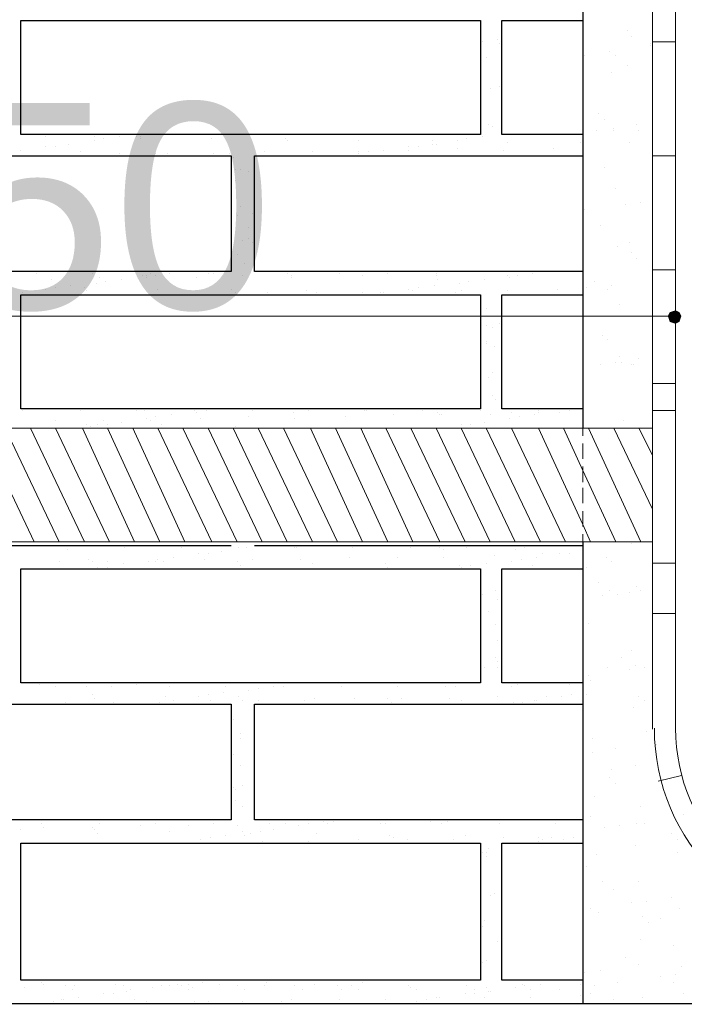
# Model space of a CAD drawing. Header units: metres. Extents: x -18 to 342, y 4 to 63.
# Tile 16 of 173: x 2.25 to 5.57, y 36.19 to 41.1. Entities that reach past the tile are written whole.
import ezdxf

# ---------------------------------------------------------------- set-up
doc = ezdxf.new("R2010")
doc.units = ezdxf.units.M
doc.header["$MEASUREMENT"] = 0
for name, color, linetype in [('PDF3_dim', 7, 'Continuous'), ('PDF3_hatch', 7, 'Continuous'), ('PDF3_hatch-borshi', 7, 'Continuous'), ('PDF3_kaff', 7, 'Continuous'), ('PDF3_khatchin', 7, 'Continuous'), ('PDF3_Nazokkary', 7, 'Continuous'), ('PDF3_Text', 7, 'Continuous'), ('PDF3_wall', 7, 'Continuous')]:
    doc.layers.add(name, color=color, linetype=linetype)
doc.styles.add('PDF Arial', font='arial.ttf')

msp = doc.modelspace()

# ---------------------------------------------------------------- linework, layer by layer
at = {"layer": 'PDF3_dim', "lineweight": 20}
for points in [[(5.5218, 39.6966), (5.5218, 39.687)], [(-0.0547, 39.6195), (-0.0161, 39.6195), (5.4447, 39.6195), (5.4833, 39.6195)]]:
    msp.add_lwpolyline(points, dxfattribs=at)
at = {"layer": 'PDF3_dim', "transparency": 33554559}
for points in [[(5.5218, 39.6195), (5.5218, 39.6484), (5.4929, 39.6388)], [(5.5411, 39.6388), (5.5218, 39.6195), (5.5218, 39.6484)], [(5.4929, 39.6388), (5.4833, 39.6195), (5.5218, 39.6195)], [(5.4833, 39.6195), (5.5218, 39.6195), (5.4929, 39.5907)], [(5.5218, 39.6195), (5.4929, 39.5907), (5.5218, 39.581)], [(5.5507, 39.6195), (5.5411, 39.6388), (5.5218, 39.6195)], [(5.5218, 39.581), (5.5411, 39.5907), (5.5218, 39.6195)], [(5.5411, 39.5907), (5.5218, 39.6195), (5.5507, 39.6195)]]:
    msp.add_solid(points, dxfattribs=at)
at = {"layer": 'PDF3_hatch', "lineweight": 25}
msp.add_lwpolyline([(5.5122, 36.2968), (5.5122, 36.2968)], dxfattribs=at)
at = {"layer": 'PDF3_hatch-borshi', "lineweight": 18}
for points in [[(3.7785, 41.0931), (3.7785, 41.0931)], [(4.0675, 41.0931), (4.0675, 41.0931)], [(5.281, 41.045), (5.281, 41.045)], [(5.3003, 41.0161), (5.3003, 41.0161)], [(4.5587, 40.9872), (4.5587, 40.9872)], [(4.6357, 40.9968), (4.6357, 40.9968)], [(4.6454, 40.9775), (4.6454, 40.9775)], [(5.3966, 40.9775), (5.3966, 40.9775)], [(5.3966, 40.9679), (5.3966, 40.9679)], [(5.0691, 40.9198), (5.0691, 40.9198)], [(5.1943, 40.939), (5.1943, 40.939)], [(5.2232, 40.9198), (5.2232, 40.9198)], [(4.5779, 40.9101), (4.5779, 40.9101)], [(5.281, 40.8716), (5.281, 40.8716)], [(5.204, 40.8331), (5.204, 40.8331)], [(2.2568, 40.7753), (2.2568, 40.7753)], [(4.655, 40.8042), (4.655, 40.8042)], [(4.5972, 40.756), (4.5972, 40.756)], [(4.5972, 40.756), (4.5972, 40.756)], [(4.6454, 40.7657), (4.6454, 40.7657)], [(4.655, 40.6308), (4.655, 40.6308)], [(5.1365, 40.6308), (5.1365, 40.6308)], [(2.2568, 40.6116), (2.2568, 40.6116)], [(4.5876, 40.573), (4.5876, 40.573)], [(5.1654, 40.6019), (5.1654, 40.6019)], [(5.3292, 40.573), (5.3292, 40.573)], [(2.3917, 40.5249), (2.3917, 40.5249)], [(2.4687, 40.5249), (2.4687, 40.5249)], [(2.6806, 40.5249), (2.6806, 40.5249)], [(2.9695, 40.5249), (2.9695, 40.5249)], [(3.1044, 40.5249), (3.1044, 40.5249)], [(3.2488, 40.5249), (3.2488, 40.5249)], [(3.5378, 40.5249), (3.5378, 40.5249)], [(3.5763, 40.5249), (3.5763, 40.5249)], [(4.549, 40.5441), (4.549, 40.5441)], [(4.6068, 40.5634), (4.6068, 40.5634)], [(5.1269, 40.5441), (5.1269, 40.5441)], [(5.2136, 40.5538), (5.2136, 40.5538)], [(5.2136, 40.5441), (5.2136, 40.5441)], [(5.3388, 40.5441), (5.3388, 40.5441)], [(2.382, 40.5152), (2.382, 40.5152)], [(2.4976, 40.4767), (2.4976, 40.4767)], [(2.6228, 40.5152), (2.6228, 40.5152)], [(2.6228, 40.496), (2.6228, 40.496)], [(2.671, 40.5056), (2.671, 40.5056)], [(2.748, 40.5152), (2.748, 40.5152)], [(2.8347, 40.5152), (2.8347, 40.5152)], [(2.854, 40.5152), (2.854, 40.5152)], [(2.854, 40.5056), (2.854, 40.5056)], [(3.2103, 40.5056), (3.2103, 40.5056)], [(3.5763, 40.5056), (3.5763, 40.5056)], [(3.5859, 40.496), (3.5859, 40.496)], [(3.9423, 40.496), (3.9423, 40.496)], [(4.3083, 40.496), (4.3083, 40.496)], [(4.3083, 40.4767), (4.3083, 40.4767)], [(4.3275, 40.4767), (4.3275, 40.4767)], [(4.4335, 40.496), (4.4335, 40.496)], [(4.4816, 40.5056), (4.4816, 40.5056)], [(4.5587, 40.5152), (4.5587, 40.5152)], [(4.6839, 40.4864), (4.6839, 40.4864)], [(5.0499, 40.4864), (5.0499, 40.4864)], [(5.2906, 40.4864), (5.2906, 40.4864)], [(2.2568, 40.4478), (2.2568, 40.4478)], [(2.382, 40.4671), (2.382, 40.4671)], [(2.4302, 40.4671), (2.4302, 40.4671)], [(2.5554, 40.4382), (2.5554, 40.4382)], [(2.748, 40.4286), (2.748, 40.4286)], [(2.931, 40.4286), (2.931, 40.4286)], [(2.9888, 40.4286), (2.9888, 40.4286)], [(3.2199, 40.4286), (3.2199, 40.4286)], [(3.297, 40.4286), (3.297, 40.4286)], [(3.4704, 40.4382), (3.4704, 40.4382)], [(3.7111, 40.4382), (3.7111, 40.4382)], [(3.9423, 40.4382), (3.9423, 40.4382)], [(3.9423, 40.4286), (3.9423, 40.4286)], [(3.9904, 40.4382), (3.9904, 40.4382)], [(4.0675, 40.4478), (4.0675, 40.4478)], [(4.1927, 40.4671), (4.1927, 40.4671)], [(4.1927, 40.4478), (4.1927, 40.4478)], [(4.2408, 40.4671), (4.2408, 40.4671)], [(4.4335, 40.4575), (4.4335, 40.4575)], [(4.6646, 40.4478), (4.6646, 40.4478)], [(4.915, 40.4575), (4.915, 40.4575)], [(2.2665, 40.4189), (2.2665, 40.4189)], [(2.4976, 40.4189), (2.4976, 40.4189)], [(2.5746, 40.4189), (2.5746, 40.4189)], [(3.3163, 40.4093), (3.3163, 40.4093)], [(3.6726, 40.4189), (3.6726, 40.4189)], [(3.8171, 40.4189), (3.8171, 40.4189)], [(3.3259, 40.3515), (3.3259, 40.3515)], [(3.3548, 40.3515), (3.3548, 40.3515)], [(3.3933, 40.3419), (3.3933, 40.3419)], [(5.1654, 40.3611), (5.1654, 40.3611)], [(3.3259, 40.2937), (3.3259, 40.2937)], [(5.2232, 40.2552), (5.2232, 40.2552)], [(5.3484, 40.1878), (5.3484, 40.1878)], [(3.3548, 40.1685), (3.3548, 40.1685)], [(5.0691, 40.1493), (5.0691, 40.1493)], [(5.2714, 40.1782), (5.2714, 40.1782)], [(3.3066, 40.0818), (3.3066, 40.0818)], [(3.3355, 40.1204), (3.3355, 40.1204)], [(3.4126, 40.13), (3.4126, 40.13)], [(3.3933, 40.0626), (3.3933, 40.0626)], [(5.1462, 40.0722), (5.1462, 40.0722)], [(3.3644, 39.9952), (3.3644, 39.9952)], [(3.3933, 40.0048), (3.3933, 40.0048)], [(3.4126, 39.9855), (3.4126, 39.9855)], [(5.2906, 39.9855), (5.2906, 39.9855)], [(5.2329, 39.9663), (5.2329, 39.9663)], [(5.3003, 39.9374), (5.3003, 39.9374)], [(3.3355, 39.9277), (3.3355, 39.9277)], [(3.4222, 39.8892), (3.4222, 39.8892)], [(5.3292, 39.9085), (5.3292, 39.9085)], [(2.8443, 39.8411), (2.8443, 39.8411)], [(3.374, 39.8796), (3.374, 39.8796)], [(3.4704, 39.8411), (3.4704, 39.8411)], [(3.7593, 39.8411), (3.7593, 39.8411)], [(4.0386, 39.8411), (4.0386, 39.8411)], [(4.3275, 39.8411), (4.3275, 39.8411)], [(4.5683, 39.8411), (4.5683, 39.8411)], [(4.6165, 39.8411), (4.6165, 39.8411)], [(4.8091, 39.8411), (4.8091, 39.8411)], [(4.8958, 39.8411), (4.8958, 39.8411)], [(5.0402, 39.8411), (5.0402, 39.8411)], [(2.3339, 39.8314), (2.3339, 39.8314)], [(2.4109, 39.8025), (2.4109, 39.8025)], [(2.6132, 39.8314), (2.6132, 39.8314)], [(2.6517, 39.8122), (2.6517, 39.8122)], [(2.6806, 39.7929), (2.6806, 39.7929)], [(2.7576, 39.8025), (2.7576, 39.8025)], [(2.8636, 39.8218), (2.8636, 39.8218)], [(2.8828, 39.8218), (2.8828, 39.8218)], [(2.8828, 39.8122), (2.8828, 39.8122)], [(2.9021, 39.8314), (2.9021, 39.8314)], [(2.931, 39.8218), (2.931, 39.8218)], [(2.9984, 39.8314), (2.9984, 39.8314)], [(3.1333, 39.8122), (3.1333, 39.8122)], [(3.191, 39.8314), (3.191, 39.8314)], [(3.2199, 39.8314), (3.2199, 39.8314)], [(3.3644, 39.8218), (3.3644, 39.8218)], [(3.5859, 39.8314), (3.5859, 39.8314)], [(3.6052, 39.8218), (3.6052, 39.8218)], [(3.6052, 39.8122), (3.6052, 39.8122)], [(3.846, 39.8314), (3.846, 39.8314)], [(3.9615, 39.8218), (3.9615, 39.8218)], [(4.0867, 39.8314), (4.0867, 39.8314)], [(4.3275, 39.8314), (4.3275, 39.8314)], [(4.3275, 39.8218), (4.3275, 39.8218)], [(4.3372, 39.8025), (4.3372, 39.8025)], [(4.4913, 39.7929), (4.4913, 39.7929)], [(4.5683, 39.8025), (4.5683, 39.8025)], [(4.6839, 39.8218), (4.6839, 39.8218)], [(4.6935, 39.8122), (4.6935, 39.8122)], [(4.732, 39.8218), (4.732, 39.8218)], [(4.8091, 39.8314), (4.8091, 39.8314)], [(5.1173, 39.7929), (5.1173, 39.7929)], [(2.382, 39.7544), (2.382, 39.7544)], [(2.4302, 39.764), (2.4302, 39.764)], [(2.5072, 39.7736), (2.5072, 39.7736)], [(2.5746, 39.764), (2.5746, 39.764)], [(2.5843, 39.7448), (2.5843, 39.7448)], [(2.6324, 39.7833), (2.6324, 39.7833)], [(2.9406, 39.7544), (2.9406, 39.7544)], [(3.3066, 39.7544), (3.3066, 39.7544)], [(3.6822, 39.7448), (3.6822, 39.7448)], [(4.1927, 39.7544), (4.1927, 39.7544)], [(4.212, 39.7448), (4.212, 39.7448)], [(4.2408, 39.764), (4.2408, 39.764)], [(4.3179, 39.7736), (4.3179, 39.7736)], [(4.4431, 39.7833), (4.4431, 39.7833)], [(4.4527, 39.7448), (4.4527, 39.7448)], [(4.6839, 39.7448), (4.6839, 39.7448)], [(4.9343, 39.7544), (4.9343, 39.7544)], [(5.0788, 39.764), (5.0788, 39.764)], [(5.1847, 39.7544), (5.1847, 39.7544)], [(5.204, 39.7736), (5.204, 39.7736)], [(2.2665, 39.7351), (2.2665, 39.7351)], [(3.3259, 39.7351), (3.3259, 39.7351)], [(3.4896, 39.7351), (3.4896, 39.7351)], [(3.7304, 39.7351), (3.7304, 39.7351)], [(3.9615, 39.7351), (3.9615, 39.7351)], [(4.0482, 39.7351), (4.0482, 39.7351)], [(4.0675, 39.7351), (4.0675, 39.7351)], [(4.4238, 39.7351), (4.4238, 39.7351)], [(4.549, 39.6966), (4.549, 39.6966)], [(4.5779, 39.6581), (4.5779, 39.6581)], [(5.2425, 39.6773), (5.2425, 39.6773)], [(4.5779, 39.5714), (4.5779, 39.5714)], [(4.6068, 39.5618), (4.6068, 39.5618)], [(4.6454, 39.581), (4.6454, 39.581)], [(4.5779, 39.4943), (4.5779, 39.4943)], [(5.1558, 39.5232), (5.1558, 39.5232)], [(5.1847, 39.504), (5.1847, 39.504)], [(4.5779, 39.4847), (4.5779, 39.4847)], [(4.6165, 39.4654), (4.6165, 39.4654)], [(5.2425, 39.4173), (5.2425, 39.4173)], [(5.3388, 39.4077), (5.3388, 39.4077)], [(5.1462, 39.3788), (5.1462, 39.3788)], [(5.2232, 39.3884), (5.2232, 39.3884)], [(5.2521, 39.3884), (5.2521, 39.3884)], [(5.3003, 39.3788), (5.3003, 39.3788)], [(5.3099, 39.3788), (5.3099, 39.3788)], [(4.5876, 39.3113), (4.5876, 39.3113)], [(4.6068, 39.3402), (4.6068, 39.3402)], [(4.655, 39.3402), (4.655, 39.3402)], [(4.655, 39.2632), (4.655, 39.2632)], [(4.6068, 39.2247), (4.6068, 39.2247)], [(4.6261, 39.2054), (4.6261, 39.2054)], [(5.0595, 39.2343), (5.0595, 39.2343)], [(3.2296, 39.1572), (3.2296, 39.1572)], [(3.2585, 39.1572), (3.2585, 39.1572)], [(3.5956, 39.1572), (3.5956, 39.1572)], [(2.2665, 39.1476), (2.2665, 39.1476)], [(2.4302, 39.0995), (2.4302, 39.0995)], [(2.5554, 39.1476), (2.5554, 39.1476)], [(2.671, 39.0995), (2.671, 39.0995)], [(2.8347, 39.1476), (2.8347, 39.1476)], [(2.8732, 39.1476), (2.8732, 39.1476)], [(2.8828, 39.1091), (2.8828, 39.1091)], [(2.9021, 39.0995), (2.9021, 39.0995)], [(2.931, 39.1187), (2.931, 39.1187)], [(3.0081, 39.1284), (3.0081, 39.1284)], [(3.1236, 39.1476), (3.1236, 39.1476)], [(3.1333, 39.138), (3.1333, 39.138)], [(3.1525, 39.1091), (3.1525, 39.1091)], [(3.1814, 39.1476), (3.1814, 39.1476)], [(3.3933, 39.1187), (3.3933, 39.1187)], [(3.4126, 39.1476), (3.4126, 39.1476)], [(3.6148, 39.138), (3.6148, 39.138)], [(3.6244, 39.1091), (3.6244, 39.1091)], [(3.6919, 39.1476), (3.6919, 39.1476)], [(3.8749, 39.1187), (3.8749, 39.1187)], [(3.9712, 39.1476), (3.9712, 39.1476)], [(3.9808, 39.1476), (3.9808, 39.1476)], [(4.1156, 39.1284), (4.1156, 39.1284)], [(4.2601, 39.1476), (4.2601, 39.1476)], [(4.3372, 39.138), (4.3372, 39.138)], [(4.3468, 39.1284), (4.3468, 39.1284)], [(4.3564, 39.1284), (4.3564, 39.1284)], [(4.549, 39.1476), (4.549, 39.1476)], [(4.5972, 39.1284), (4.5972, 39.1284)], [(4.6935, 39.1091), (4.6935, 39.1091)], [(4.7031, 39.138), (4.7031, 39.138)], [(4.7417, 39.1187), (4.7417, 39.1187)], [(4.8187, 39.1284), (4.8187, 39.1284)], [(4.838, 39.1476), (4.838, 39.1476)], [(4.838, 39.138), (4.838, 39.138)], [(4.9439, 39.138), (4.9439, 39.138)], [(4.9921, 39.1476), (4.9921, 39.1476)], [(5.2618, 39.0995), (5.2618, 39.0995)], [(2.3242, 38.4927), (2.0546, 39.0609)], [(2.4494, 38.4927), (2.1798, 39.0609)], [(2.5746, 38.4927), (2.305, 39.0609)], [(2.6999, 38.4927), (2.4302, 39.0609)], [(2.8251, 38.4927), (2.565, 39.0609)], [(2.5843, 39.0802), (2.5843, 39.0802)], [(2.6035, 39.0706), (2.6035, 39.0706)], [(2.6421, 39.0802), (2.6421, 39.0802)], [(2.6902, 39.0802), (2.6902, 39.0802)], [(2.9503, 38.4927), (2.6902, 39.0609)], [(2.7576, 39.0898), (2.7576, 39.0898)], [(3.0755, 38.4927), (2.8154, 39.0609)], [(3.2103, 38.4927), (2.9406, 39.0609)], [(2.9599, 39.0802), (2.9599, 39.0802)], [(3.3355, 38.4927), (3.0658, 39.0609)], [(3.4607, 38.4927), (3.191, 39.0609)], [(3.5859, 38.4927), (3.3163, 39.0609)], [(3.3259, 39.0706), (3.3259, 39.0706)], [(3.7111, 38.4927), (3.4415, 39.0609)], [(3.8363, 38.4927), (3.5667, 39.0609)], [(3.6919, 39.0609), (3.6919, 39.0609)], [(3.9615, 38.4927), (3.7015, 39.0609)], [(4.0867, 38.4927), (3.8267, 39.0609)], [(4.212, 38.4927), (3.9519, 39.0609)], [(4.3468, 38.4927), (4.0771, 39.0609)], [(4.472, 38.4927), (4.2023, 39.0609)], [(4.5972, 38.4927), (4.3275, 39.0609)], [(4.4527, 39.0802), (4.4527, 39.0802)], [(4.7224, 38.4927), (4.4527, 39.0609)], [(4.5009, 39.0802), (4.5009, 39.0802)], [(4.5683, 39.0898), (4.5683, 39.0898)], [(4.8476, 38.4927), (4.5779, 39.0609)], [(4.9728, 38.4927), (4.7031, 39.0609)], [(5.098, 38.4927), (5.0595, 38.5794), (4.838, 39.0609)], [(5.2232, 38.4927), (5.0595, 38.8491), (4.9632, 39.0609)], [(5.3484, 38.4927), (5.0884, 39.0609)], [(5.4062, 38.6564), (5.2136, 39.0609)], [(5.4062, 38.9261), (5.3388, 39.0609)], [(2.7769, 38.4638), (2.7769, 38.4638)], [(2.8925, 38.4734), (2.8925, 38.4734)], [(3.0562, 38.4638), (3.0562, 38.4638)], [(3.3451, 38.4638), (3.3451, 38.4638)], [(3.3837, 38.4638), (3.3837, 38.4638)], [(3.4318, 38.4734), (3.4318, 38.4734)], [(3.6244, 38.4638), (3.6244, 38.4638)], [(3.6341, 38.4638), (3.6341, 38.4638)], [(3.9134, 38.4638), (3.9134, 38.4638)], [(3.9808, 38.4734), (3.9808, 38.4734)], [(4.2023, 38.4638), (4.2023, 38.4638)], [(4.3468, 38.4638), (4.3468, 38.4638)], [(4.4816, 38.4638), (4.4816, 38.4638)], [(4.7706, 38.4638), (4.7706, 38.4638)], [(5.0595, 38.4638), (5.0595, 38.4638)], [(5.3003, 38.4831), (5.3003, 38.4831)], [(2.488, 38.4542), (2.488, 38.4542)], [(3.0177, 38.4156), (3.0177, 38.4156)], [(3.1429, 38.4349), (3.1429, 38.4349)], [(3.191, 38.4349), (3.191, 38.4349)], [(3.2585, 38.4445), (3.2585, 38.4445)], [(3.8941, 38.4156), (3.8941, 38.4156)], [(4.1349, 38.4156), (4.1349, 38.4156)], [(4.3661, 38.4542), (4.3661, 38.4542)], [(4.3661, 38.4156), (4.3661, 38.4156)], [(4.6165, 38.4253), (4.6165, 38.4253)], [(4.7224, 38.4542), (4.7224, 38.4542)], [(4.8283, 38.4156), (4.8283, 38.4156)], [(4.8572, 38.4349), (4.8572, 38.4349)], [(4.9439, 38.4349), (4.9439, 38.4349)], [(4.9921, 38.4349), (4.9921, 38.4349)], [(5.1751, 38.4156), (5.1751, 38.4156)], [(2.4494, 38.3964), (2.4494, 38.3964)], [(2.5939, 38.406), (2.5939, 38.406)], [(2.6132, 38.3964), (2.6132, 38.3964)], [(2.6421, 38.3675), (2.6421, 38.3675)], [(2.6902, 38.3964), (2.6902, 38.3964)], [(2.6902, 38.3675), (2.6902, 38.3675)], [(2.7673, 38.3868), (2.7673, 38.3868)], [(2.8925, 38.3964), (2.8925, 38.3964)], [(2.931, 38.3964), (2.931, 38.3964)], [(2.9406, 38.406), (2.9406, 38.406)], [(2.9695, 38.3964), (2.9695, 38.3964)], [(3.1718, 38.406), (3.1718, 38.406)], [(3.3355, 38.3964), (3.3355, 38.3964)], [(3.3548, 38.3771), (3.3548, 38.3771)], [(3.4126, 38.406), (3.4126, 38.406)], [(3.6533, 38.406), (3.6533, 38.406)], [(3.7111, 38.3868), (3.7111, 38.3868)], [(4.0771, 38.3868), (4.0771, 38.3868)], [(4.0867, 38.3675), (4.0867, 38.3675)], [(4.4431, 38.3771), (4.4431, 38.3771)], [(4.4527, 38.3675), (4.4527, 38.3675)], [(4.5009, 38.3771), (4.5009, 38.3771)], [(4.5779, 38.3868), (4.5779, 38.3868)], [(4.7031, 38.3964), (4.7031, 38.3964)], [(4.7513, 38.406), (4.7513, 38.406)], [(4.8091, 38.3771), (4.8091, 38.3771)], [(5.0788, 38.3675), (5.0788, 38.3675)], [(5.204, 38.3964), (5.204, 38.3964)], [(4.549, 38.2808), (4.549, 38.2808)], [(5.1365, 38.2904), (5.1365, 38.2904)], [(5.3292, 38.2712), (5.3292, 38.2712)], [(4.5587, 38.2327), (4.5587, 38.2327)], [(4.6261, 38.2519), (4.6261, 38.2519)], [(5.1558, 38.223), (5.1558, 38.223)], [(5.1943, 38.2519), (5.1943, 38.2519)], [(5.2329, 38.2327), (5.2329, 38.2327)], [(5.2906, 38.2423), (5.2906, 38.2423)], [(5.3484, 38.2519), (5.3484, 38.2519)], [(4.6357, 38.2038), (4.6357, 38.2038)], [(4.5876, 38.146), (4.5876, 38.146)], [(4.6261, 38.0786), (4.6261, 38.0786)], [(5.0884, 38.0882), (5.0884, 38.0882)], [(4.6357, 38.0015), (4.6357, 38.0015)], [(5.3003, 37.9533), (5.3003, 37.9533)], [(4.6261, 37.9148), (4.6261, 37.9148)], [(4.6357, 37.8956), (4.6357, 37.8956)], [(5.2521, 37.9148), (5.2521, 37.9148)], [(5.3195, 37.8763), (5.3195, 37.8763)], [(4.5683, 37.8667), (4.5683, 37.8667)], [(4.6357, 37.8667), (4.6357, 37.8667)], [(4.655, 37.857), (4.655, 37.857)], [(5.0884, 37.8281), (5.0884, 37.8281)], [(5.1847, 37.8667), (5.1847, 37.8667)], [(5.2906, 37.857), (5.2906, 37.857)], [(5.3677, 37.8667), (5.3677, 37.8667)], [(2.3531, 37.78), (2.3531, 37.78)], [(2.8347, 37.78), (2.8347, 37.78)], [(3.0755, 37.7896), (3.0755, 37.7896)], [(3.3066, 37.7896), (3.3066, 37.7896)], [(3.6341, 37.7896), (3.6341, 37.7896)], [(3.6437, 37.7896), (3.6437, 37.7896)], [(4.3564, 37.7896), (4.3564, 37.7896)], [(4.732, 37.78), (4.732, 37.78)], [(4.9921, 37.78), (4.9921, 37.78)], [(5.098, 37.7992), (5.098, 37.7992)], [(2.4302, 37.7704), (2.4302, 37.7704)], [(2.5843, 37.7704), (2.5843, 37.7704)], [(2.6132, 37.7318), (2.6132, 37.7318)], [(2.7095, 37.7704), (2.7095, 37.7704)], [(2.9984, 37.7704), (2.9984, 37.7704)], [(3.191, 37.7318), (3.191, 37.7318)], [(3.2681, 37.7415), (3.2681, 37.7415)], [(3.2777, 37.7704), (3.2777, 37.7704)], [(3.3933, 37.7511), (3.3933, 37.7511)], [(3.4415, 37.7607), (3.4415, 37.7607)], [(3.5185, 37.7704), (3.5185, 37.7704)], [(3.5667, 37.7704), (3.5667, 37.7704)], [(3.8556, 37.7704), (3.8556, 37.7704)], [(4.1349, 37.7704), (4.1349, 37.7704)], [(4.3757, 37.7704), (4.3757, 37.7704)], [(4.4238, 37.7704), (4.4238, 37.7704)], [(4.7031, 37.7704), (4.7031, 37.7704)], [(5.0017, 37.7318), (5.0017, 37.7318)], [(5.0788, 37.7318), (5.0788, 37.7318)], [(2.4783, 37.6933), (2.4783, 37.6933)], [(2.6228, 37.7126), (2.6228, 37.7126)], [(2.7191, 37.6933), (2.7191, 37.6933)], [(2.9021, 37.6837), (2.9021, 37.6837)], [(2.9503, 37.6933), (2.9503, 37.6933)], [(2.9503, 37.6933), (2.9503, 37.6933)], [(2.9792, 37.7222), (2.9792, 37.7222)], [(3.0177, 37.7029), (3.0177, 37.7029)], [(3.1429, 37.7222), (3.1429, 37.7222)], [(3.2007, 37.7029), (3.2007, 37.7029)], [(3.3451, 37.7222), (3.3451, 37.7222)], [(3.3644, 37.7029), (3.3644, 37.7029)], [(3.4415, 37.7029), (3.4415, 37.7029)], [(3.6726, 37.7029), (3.6726, 37.7029)], [(3.7208, 37.7126), (3.7208, 37.7126)], [(3.923, 37.7126), (3.923, 37.7126)], [(4.0867, 37.7126), (4.0867, 37.7126)], [(4.106, 37.6933), (4.106, 37.6933)], [(4.1542, 37.7126), (4.1542, 37.7126)], [(4.3949, 37.7126), (4.3949, 37.7126)], [(4.4527, 37.7029), (4.4527, 37.7029)], [(4.6357, 37.7222), (4.6357, 37.7222)], [(4.7128, 37.6933), (4.7128, 37.6933)], [(4.7609, 37.6933), (4.7609, 37.6933)], [(4.8187, 37.7029), (4.8187, 37.7029)], [(4.8283, 37.7029), (4.8283, 37.7029)], [(4.838, 37.6837), (4.838, 37.6837)], [(4.8765, 37.7222), (4.8765, 37.7222)], [(4.9536, 37.7222), (4.9536, 37.7222)], [(5.3388, 37.7222), (5.3388, 37.7222)], [(5.3677, 37.7029), (5.3677, 37.7029)], [(5.3099, 37.6644), (5.3099, 37.6644)], [(3.3163, 37.6066), (3.3163, 37.6066)], [(3.3548, 37.5392), (3.3548, 37.5392)], [(5.3773, 37.5488), (5.3773, 37.5488)], [(3.3548, 37.5103), (3.3548, 37.5103)], [(5.1077, 37.5103), (5.1077, 37.5103)], [(5.4255, 37.4814), (5.4255, 37.4814)], [(3.3163, 37.4333), (3.3163, 37.4333)], [(5.1077, 37.4429), (5.1077, 37.4429)], [(5.2232, 37.4622), (5.2232, 37.4622)], [(3.3548, 37.3755), (3.3548, 37.3755)], [(5.204, 37.3562), (5.204, 37.3562)], [(5.3195, 37.3755), (5.3195, 37.3755)], [(5.1943, 37.3177), (5.1943, 37.3177)], [(5.2232, 37.2888), (5.2232, 37.2888)], [(3.3163, 37.2695), (3.3163, 37.2695)], [(3.3259, 37.2599), (3.3259, 37.2599)], [(3.3644, 37.2792), (3.3644, 37.2792)], [(3.3259, 37.2021), (3.3259, 37.2021)], [(5.1173, 37.2214), (5.1173, 37.2214)], [(3.3644, 37.1732), (3.3644, 37.1732)], [(5.3484, 37.1732), (5.3484, 37.1732)], [(5.4929, 37.1732), (5.4929, 37.1732)], [(5.5603, 37.1347), (5.5603, 37.1347)], [(2.3628, 37.0865), (2.3628, 37.0865)], [(2.6517, 37.0865), (2.6517, 37.0865)], [(2.931, 37.0865), (2.931, 37.0865)], [(3.2199, 37.0865), (3.2199, 37.0865)], [(3.4992, 37.0865), (3.4992, 37.0865)], [(3.5763, 37.0865), (3.5763, 37.0865)], [(3.6919, 37.0865), (3.6919, 37.0865)], [(3.7689, 37.0962), (3.7689, 37.0962)], [(3.7882, 37.0865), (3.7882, 37.0865)], [(3.8171, 37.0962), (3.8171, 37.0962)], [(3.8941, 37.1058), (3.8941, 37.1058)], [(4.0482, 37.0865), (4.0482, 37.0865)], [(4.0771, 37.0865), (4.0771, 37.0865)], [(4.2986, 37.0962), (4.2986, 37.0962)], [(4.3564, 37.0865), (4.3564, 37.0865)], [(4.3853, 37.0962), (4.3853, 37.0962)], [(4.5394, 37.1058), (4.5394, 37.1058)], [(4.6454, 37.0865), (4.6454, 37.0865)], [(4.7417, 37.1058), (4.7417, 37.1058)], [(4.7706, 37.1058), (4.7706, 37.1058)], [(4.9247, 37.0865), (4.9247, 37.0865)], [(5.098, 37.1251), (5.098, 37.1251)], [(5.3292, 37.0865), (5.3292, 37.0865)], [(5.3677, 37.0865), (5.3677, 37.0865)], [(2.2568, 37.0576), (2.2568, 37.0576)], [(2.3724, 37.0673), (2.3724, 37.0673)], [(2.6132, 37.0673), (2.6132, 37.0673)], [(2.6228, 37.0576), (2.6228, 37.0576)], [(2.6421, 37.0384), (2.6421, 37.0384)], [(2.854, 37.0769), (2.854, 37.0769)], [(2.9984, 37.048), (2.9984, 37.048)], [(3.0947, 37.0769), (3.0947, 37.0769)], [(3.3355, 37.0769), (3.3355, 37.0769)], [(3.3644, 37.048), (3.3644, 37.048)], [(3.4029, 37.0384), (3.4029, 37.0384)], [(3.4511, 37.048), (3.4511, 37.048)], [(3.5185, 37.0576), (3.5185, 37.0576)], [(3.6437, 37.0769), (3.6437, 37.0769)], [(3.7304, 37.0384), (3.7304, 37.0384)], [(5.1654, 37.0673), (5.1654, 37.0673)], [(5.2425, 37.0769), (5.2425, 37.0769)], [(5.5025, 37.0384), (5.5025, 37.0384)], [(3.1525, 37.0095), (3.1525, 37.0095)], [(3.2007, 37.0191), (3.2007, 37.0191)], [(3.2199, 36.9902), (3.2199, 36.9902)], [(3.2777, 37.0288), (3.2777, 37.0288)], [(3.374, 37.0288), (3.374, 37.0288)], [(3.4607, 36.9999), (3.4607, 36.9999)], [(3.6919, 36.9999), (3.6919, 36.9999)], [(3.9423, 37.0095), (3.9423, 37.0095)], [(4.0964, 37.0288), (4.0964, 37.0288)], [(4.1156, 37.0191), (4.1156, 37.0191)], [(4.1831, 37.0095), (4.1831, 37.0095)], [(4.4142, 37.0095), (4.4142, 37.0095)], [(4.472, 37.0288), (4.472, 37.0288)], [(4.6646, 37.0191), (4.6646, 37.0191)], [(4.838, 37.0191), (4.838, 37.0191)], [(4.838, 36.9999), (4.838, 36.9999)], [(4.8572, 37.0095), (4.8572, 37.0095)], [(4.9054, 37.0191), (4.9054, 37.0191)], [(4.9632, 37.0095), (4.9632, 37.0095)], [(5.0113, 37.0191), (5.0113, 37.0191)], [(5.5314, 37.0095), (5.5314, 37.0095)], [(2.2568, 36.971), (2.2568, 36.971)], [(4.5587, 36.9421), (4.5587, 36.9421)], [(4.5779, 36.9421), (4.5779, 36.9421)], [(4.5876, 36.9613), (4.5876, 36.9613)], [(5.3195, 36.9806), (5.3195, 36.9806)], [(5.5314, 36.9421), (5.5314, 36.9421)], [(4.5779, 36.9228), (4.5779, 36.9228)], [(5.1269, 36.9324), (5.1269, 36.9324)], [(4.655, 36.8554), (4.655, 36.8554)], [(5.0788, 36.8747), (5.0788, 36.8747)], [(5.1558, 36.7976), (5.1558, 36.7976)], [(5.3388, 36.7976), (5.3388, 36.7976)], [(4.549, 36.7494), (4.549, 36.7494)], [(5.2136, 36.7591), (5.2136, 36.7591)], [(5.2136, 36.7591), (5.2136, 36.7591)], [(4.549, 36.7206), (4.549, 36.7206)], [(4.5972, 36.7302), (4.5972, 36.7302)], [(4.6165, 36.7398), (4.6165, 36.7398)], [(4.655, 36.7206), (4.655, 36.7206)], [(5.3773, 36.7013), (5.3773, 36.7013)], [(5.5025, 36.7206), (5.5025, 36.7206)], [(5.098, 36.6628), (5.098, 36.6628)], [(5.1365, 36.6435), (5.1365, 36.6435)], [(5.3003, 36.6917), (5.3003, 36.6917)], [(5.5411, 36.6628), (5.5411, 36.6628)], [(4.5683, 36.605), (4.5683, 36.605)], [(5.3581, 36.6242), (5.3581, 36.6242)], [(5.387, 36.5953), (5.387, 36.5953)], [(5.4447, 36.6146), (5.4447, 36.6146)], [(4.5587, 36.5761), (4.5587, 36.5761)], [(4.6357, 36.499), (4.6357, 36.499)], [(5.3484, 36.5087), (5.3484, 36.5087)], [(5.5122, 36.4798), (5.5122, 36.4798)], [(4.5779, 36.4027), (4.5779, 36.4027)], [(5.2714, 36.422), (5.2714, 36.422)], [(4.5587, 36.3931), (4.5587, 36.3931)], [(5.1462, 36.3546), (5.1462, 36.3546)], [(5.3388, 36.3835), (5.3388, 36.3835)], [(5.5507, 36.3738), (5.5507, 36.3738)], [(3.2103, 36.3064), (3.2103, 36.3064)], [(4.2023, 36.3064), (4.2023, 36.3064)], [(4.4431, 36.3064), (4.4431, 36.3064)], [(4.9728, 36.3064), (4.9728, 36.3064)], [(5.0691, 36.3449), (5.0691, 36.3449)], [(5.4447, 36.3257), (5.4447, 36.3257)], [(5.5218, 36.3353), (5.5218, 36.3353)], [(2.2761, 36.2679), (2.2761, 36.2679)], [(2.3628, 36.2968), (2.3628, 36.2968)], [(2.3724, 36.2872), (2.3724, 36.2872)], [(2.4783, 36.2775), (2.4783, 36.2775)], [(2.5169, 36.2583), (2.5169, 36.2583)], [(2.5265, 36.2775), (2.5265, 36.2775)], [(2.7287, 36.2872), (2.7287, 36.2872)], [(2.7673, 36.2775), (2.7673, 36.2775)], [(2.7673, 36.2775), (2.7673, 36.2775)], [(2.8058, 36.2583), (2.8058, 36.2583)], [(2.9117, 36.2679), (2.9117, 36.2679)], [(2.9599, 36.2775), (2.9599, 36.2775)], [(2.9984, 36.2775), (2.9984, 36.2775)], [(3.0369, 36.2872), (3.0369, 36.2872)], [(3.0562, 36.2775), (3.0562, 36.2775)], [(3.0947, 36.2872), (3.0947, 36.2872)], [(3.0947, 36.2583), (3.0947, 36.2583)], [(3.114, 36.2679), (3.114, 36.2679)], [(3.1622, 36.2968), (3.1622, 36.2968)], [(3.2488, 36.2872), (3.2488, 36.2872)], [(3.3355, 36.2775), (3.3355, 36.2775)], [(3.374, 36.2583), (3.374, 36.2583)], [(3.4704, 36.2775), (3.4704, 36.2775)], [(3.48, 36.2968), (3.48, 36.2968)], [(3.6244, 36.2775), (3.6244, 36.2775)], [(3.663, 36.2583), (3.663, 36.2583)], [(3.7208, 36.2872), (3.7208, 36.2872)], [(3.8363, 36.2775), (3.8363, 36.2775)], [(3.8556, 36.2583), (3.8556, 36.2583)], [(3.9038, 36.2775), (3.9038, 36.2775)], [(3.9423, 36.2583), (3.9423, 36.2583)], [(3.9615, 36.2968), (3.9615, 36.2968)], [(4.1927, 36.2775), (4.1927, 36.2775)], [(4.2023, 36.2679), (4.2023, 36.2679)], [(4.2312, 36.2583), (4.2312, 36.2583)], [(4.4816, 36.2775), (4.4816, 36.2775)], [(4.5202, 36.2583), (4.5202, 36.2583)], [(4.5779, 36.2679), (4.5779, 36.2679)], [(4.7224, 36.2679), (4.7224, 36.2679)], [(4.7609, 36.2872), (4.7609, 36.2872)], [(4.7706, 36.2775), (4.7706, 36.2775)], [(4.7995, 36.2583), (4.7995, 36.2583)], [(4.8476, 36.2872), (4.8476, 36.2872)], [(4.9439, 36.2583), (4.9439, 36.2583)], [(5.0499, 36.2872), (5.0499, 36.2872)], [(5.1173, 36.2775), (5.1173, 36.2775)], [(5.2329, 36.2968), (5.2329, 36.2968)], [(2.4591, 36.2101), (2.4591, 36.2101)], [(2.4687, 36.2101), (2.4687, 36.2101)], [(2.5458, 36.2197), (2.5458, 36.2197)], [(2.671, 36.239), (2.671, 36.239)], [(2.7191, 36.239), (2.7191, 36.239)], [(2.7865, 36.2486), (2.7865, 36.2486)], [(2.8251, 36.2101), (2.8251, 36.2101)], [(3.6052, 36.2101), (3.6052, 36.2101)], [(3.846, 36.2101), (3.846, 36.2101)], [(4.0771, 36.2101), (4.0771, 36.2101)], [(4.2794, 36.2101), (4.2794, 36.2101)], [(4.3275, 36.2197), (4.3275, 36.2197)], [(4.3468, 36.2197), (4.3468, 36.2197)], [(4.472, 36.239), (4.472, 36.239)], [(4.5202, 36.239), (4.5202, 36.239)], [(4.5683, 36.2197), (4.5683, 36.2197)], [(4.5876, 36.2486), (4.5876, 36.2486)], [(4.5972, 36.2486), (4.5972, 36.2486)], [(4.7995, 36.2197), (4.7995, 36.2197)], [(5.0499, 36.2294), (5.0499, 36.2294)], [(5.098, 36.239), (5.098, 36.239)], [(5.2136, 36.2101), (5.2136, 36.2101)], [(5.3581, 36.2197), (5.3581, 36.2197)], [(5.5603, 36.239), (5.5603, 36.239)], [(2.4205, 36.2005), (2.4205, 36.2005)], [(2.8347, 36.1908), (2.8347, 36.1908)], [(2.8828, 36.2005), (2.8828, 36.2005)], [(3.1236, 36.2005), (3.1236, 36.2005)], [(3.191, 36.2005), (3.191, 36.2005)], [(3.3644, 36.2005), (3.3644, 36.2005)], [(3.557, 36.2005), (3.557, 36.2005)], [(4.2312, 36.2005), (4.2312, 36.2005)]]:
    msp.add_lwpolyline(points, dxfattribs=at)
at = {"layer": 'PDF3_kaff', "lineweight": 20}
for points in [[(5.5218, 37.5585), (5.5218, 41.565), (5.4062, 41.565), (5.4062, 37.5585)], [(5.4062, 40.9872), (5.5218, 40.9872)], [(5.4062, 40.4189), (5.5218, 40.4189)], [(5.4062, 39.8507), (5.5218, 39.8507)], [(5.4062, 39.2825), (5.5218, 39.2825)], [(5.4062, 38.1363), (5.5218, 38.1363)], [(5.4351, 37.2984), (5.5507, 37.3273)]]:
    msp.add_lwpolyline(points, dxfattribs=at)
for radius in [1.0257, 0.9198]:
    msp.add_arc((6.4416, 37.5633), radius, 180, 270, dxfattribs=at)
at = {"layer": 'PDF3_khatchin', "lineweight": 18}
for points in [[(5.0595, 39.0609), (5.0595, 39.0224)], [(5.0595, 38.9839), (5.0595, 38.9068)], [(5.0595, 38.8683), (5.0595, 38.7913)], [(5.0595, 38.7624), (5.0595, 38.6853)], [(5.0595, 38.6468), (5.0595, 38.5697)], [(5.0595, 38.5312), (5.0595, 38.4927)]]:
    msp.add_lwpolyline(points, dxfattribs=at)
at = {"layer": 'PDF3_Nazokkary', "lineweight": 0}
for points in [[(5.4062, 39.1476), (5.4062, 38.3868), (5.5218, 38.3868), (5.5218, 39.1476), (5.4062, 39.1476), (5.4062, 39.138)], [(-1.1912, 39.0609), (5.4062, 39.0609)], [(-1.1912, 38.4927), (5.4062, 38.4927)]]:
    msp.add_lwpolyline(points, dxfattribs=at)
at = {"layer": 'PDF3_wall', "lineweight": 25}
for points in [[(-0.0836, 47.1704), (-0.0932, 36.1908), (29.5324, 36.1908), (29.5324, 47.1704), (32.9611, 47.1704), (32.9611, 33.3304)], [(-0.0932, 42.0273), (5.0595, 42.0273), (5.0595, 39.0609)], [(5.0595, 40.5249), (4.655, 40.5249), (4.655, 41.0931), (5.0595, 41.0931)], [(5.0595, 39.8411), (3.4222, 39.8411), (3.4222, 40.4189), (5.0595, 40.4189)], [(5.0595, 39.1572), (4.655, 39.1572), (4.655, 39.7255), (5.0595, 39.7255)], [(3.3066, 38.4734), (1.0914, 38.4734), (1.0914, 38.4927)], [(5.0595, 38.4734), (3.4222, 38.4734)], [(5.0595, 38.4927), (5.0595, 36.1908)], [(5.0595, 37.7896), (4.655, 37.7896), (4.655, 38.3579), (5.0595, 38.3579)], [(5.0595, 37.1058), (3.4222, 37.1058), (3.4222, 37.6837), (5.0595, 37.6837)], [(5.0595, 36.3064), (4.655, 36.3064), (4.655, 36.9902), (5.0595, 36.9902)]]:
    msp.add_lwpolyline(points, dxfattribs=at)
for points in [[(4.549, 41.0931), (4.549, 40.5249), (2.2568, 40.5249), (2.2568, 41.0931)], [(3.3066, 40.4189), (3.3066, 39.8411), (1.0914, 39.8411), (1.0914, 40.4189)], [(4.549, 39.7255), (4.549, 39.1572), (2.2568, 39.1572), (2.2568, 39.7255)], [(4.549, 38.3579), (4.549, 37.7896), (2.2568, 37.7896), (2.2568, 38.3579)], [(3.3066, 37.6837), (3.3066, 37.1058), (1.0914, 37.1058), (1.0914, 37.6837)], [(2.2568, 36.9902), (4.549, 36.9902), (4.549, 36.3064), (2.2568, 36.3064)]]:
    msp.add_lwpolyline(points, close=True, dxfattribs=at)

# ---------------------------------------------------------------- texts
at = {"layer": 'PDF3_Text', "insert": (1.9197, 39.6409), "char_height": 1.02724, "attachment_point": 7, "style": 'PDF Arial'}
msp.add_mtext('50', dxfattribs=at)

doc.saveas('drawing.dxf')
